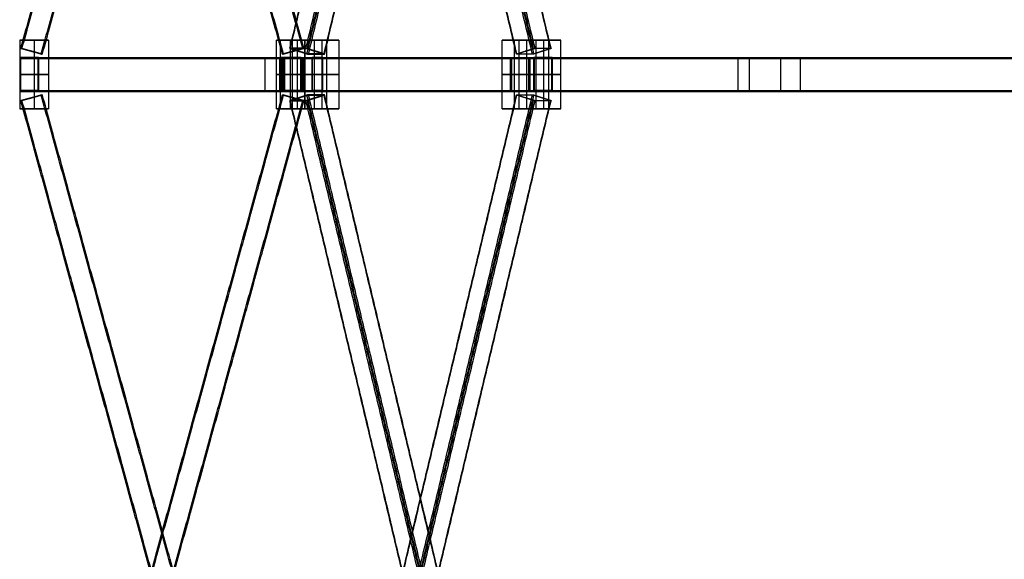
# Model space of a CAD drawing. Header units: metres. Extents: x -0.48 to 6.79, y -0.06 to 3.56.
# Tile 2 of 13: x -0.48 to 1.25, y 0.9 to 1.85. Entities that reach past the tile are written whole.
import ezdxf

# ---------------------------------------------------------------- set-up
doc = ezdxf.new("R2010")
doc.units = ezdxf.units.M
doc.layers.add('0 - Default', color=18, linetype='Continuous', true_color=0x000000)

msp = doc.modelspace()

# ---------------------------------------------------------------- linework, layer by layer
at = {"layer": '0 - Default'}
for p, q in [((-0.475, 1.8096, 0.0572), (-0.425, 1.8096, 0.0572)), ((-0.45, 1.8096, -0.0028), (-0.45, 1.8096, 0.1172)), ((0.025, 1.8096, 0.0572), (-0.025, 1.8096, 0.0572)), ((0, 1.8096, -0.0028), (0, 1.8096, 0.1172)), ((0.003, 1.8096, 1.808), (0.063, 1.8096, 1.9119)), ((0.0114, 1.8096, 1.8724), (0.0547, 1.8096, 1.8474)), ((0.3928, 1.8096, 1.583), (0.4528, 1.8096, 1.6869)), ((0.4444, 1.8096, 1.6224), (0.4011, 1.8096, 1.6474)), ((-0.4733, 1.7956, 0.0572), (-0.4714, 1.7951, 0.0572)), ((-0.4585, 1.7796, 0.0997), (-0.4585, 1.7776, 0.0997)), ((-0.4545, 1.7904, 0.0872), (-0.4545, 1.7904, 0.0852)), ((-0.4545, 1.7904, 0.0292), (-0.4545, 1.7904, 0.0272)), ((-0.4376, 1.7858, 0.0572), (-0.4357, 1.7852, 0.0572)), ((-0.0143, 1.7852, 0.0572), (-0.0124, 1.7858, 0.0572)), ((0, 1.7796, 0.0974), (0, 1.7776, 0.0974)), ((0.0045, 1.7904, 0.0872), (0.0045, 1.7904, 0.0852)), ((0.0045, 1.7904, 0.0292), (0.0045, 1.7904, 0.0272)), ((0.0045, 1.7776, 1.8274), (0.0045, 1.7796, 1.8274)), ((0.0129, 1.7956, 1.8716), (0.0145, 1.7951, 1.8706)), ((0.0141, 1.7904, 1.8362), (0.0151, 1.7904, 1.8379)), ((0.0214, 1.7951, 0.0572), (0.0233, 1.7956, 0.0572)), ((0.0431, 1.7904, 1.8864), (0.0441, 1.7904, 1.8882)), ((0.0437, 1.7858, 1.8537), (0.0454, 1.7852, 1.8528)), ((0.0469, 1.7776, 1.9009), (0.0469, 1.7796, 1.9009)), ((0.4026, 1.7776, 1.6001), (0.4026, 1.7796, 1.6001)), ((0.412, 1.7858, 1.6411), (0.4104, 1.7852, 1.6421)), ((0.4127, 1.7904, 1.6084), (0.4117, 1.7904, 1.6067)), ((0.4417, 1.7904, 1.6587), (0.4407, 1.7904, 1.6569)), ((0.4429, 1.7956, 1.6233), (0.4413, 1.7951, 1.6242)), ((0.4428, 1.7796, 1.6698), (0.4428, 1.7776, 1.6698)), ((-0.4754, 1.7496, 0.1094), (-0.4736, 1.7496, 0.1084)), ((-0.4433, 1.7496, 0.0909), (-0.4415, 1.7496, 0.0899)), ((-0.0195, 1.7496, 0.0975), (-0.0175, 1.7496, 0.0974)), ((-0.015, 1.7496, 1.8274), (-0.013, 1.7496, 1.8274)), ((0.0175, 1.7496, 0.0974), (0.0195, 1.7496, 0.0973)), ((0.022, 1.7496, 1.8273), (0.024, 1.7496, 1.8273)), ((0.0371, 1.7496, 1.9178), (0.0382, 1.7496, 1.9161)), ((0.0557, 1.7496, 1.8858), (0.0567, 1.7496, 1.8841)), ((0.3857, 1.7496, 1.6098), (0.3874, 1.7496, 1.6088)), ((0.4178, 1.7496, 1.5914), (0.4195, 1.7496, 1.5904)), ((0.426, 1.7496, 1.6796), (0.4277, 1.7496, 1.6786)), ((0.4579, 1.7496, 1.661), (0.4597, 1.7496, 1.66)), ((-0.4585, 1.7216, 0.0997), (-0.4585, 1.7196, 0.0997)), ((-0.4376, 1.7134, 0.0572), (-0.4357, 1.714, 0.0572)), ((-0.0143, 1.714, 0.0572), (-0.0124, 1.7134, 0.0572)), ((0, 1.7216, 0.0974), (0, 1.7196, 0.0974)), ((0.0045, 1.7196, 1.8274), (0.0045, 1.7216, 1.8274)), ((0.0437, 1.7134, 1.8537), (0.0454, 1.714, 1.8528)), ((0.0469, 1.7196, 1.9009), (0.0469, 1.7216, 1.9009)), ((0.4026, 1.7196, 1.6001), (0.4026, 1.7216, 1.6001)), ((0.4104, 1.714, 1.6421), (0.412, 1.7134, 1.6411)), ((0.4428, 1.7216, 1.6698), (0.4428, 1.7196, 1.6698)), ((-0.4733, 1.7036, 0.0572), (-0.4714, 1.7042, 0.0572)), ((-0.4545, 1.7088, 0.0272), (-0.4545, 1.7088, 0.0292)), ((-0.4545, 1.7088, 0.0852), (-0.4545, 1.7088, 0.0872)), ((0.0045, 1.7088, 0.0272), (0.0045, 1.7088, 0.0292)), ((0.0045, 1.7088, 0.0852), (0.0045, 1.7088, 0.0872)), ((0.0129, 1.7036, 1.8716), (0.0145, 1.7042, 1.8706)), ((0.0151, 1.7088, 1.8379), (0.0141, 1.7088, 1.8362)), ((0.0214, 1.7042, 0.0572), (0.0233, 1.7036, 0.0572)), ((0.0441, 1.7088, 1.8882), (0.0431, 1.7088, 1.8864)), ((0.4127, 1.7088, 1.6084), (0.4117, 1.7088, 1.6067)), ((0.4417, 1.7088, 1.6587), (0.4407, 1.7088, 1.6569)), ((0.4413, 1.7042, 1.6242), (0.4429, 1.7036, 1.6233)), ((-0.475, 1.6896, 0.0572), (-0.425, 1.6896, 0.0572)), ((-0.45, 1.6896, -0.0028), (-0.45, 1.6896, 0.1172)), ((0.025, 1.6896, 0.0572), (-0.025, 1.6896, 0.0572)), ((0, 1.6896, -0.0028), (0, 1.6896, 0.1172)), ((0.003, 1.6896, 1.808), (0.063, 1.6896, 1.9119)), ((0.0114, 1.6896, 1.8724), (0.0547, 1.6896, 1.8474)), ((0.3928, 1.6896, 1.583), (0.4528, 1.6896, 1.6869)), ((0.4444, 1.6896, 1.6224), (0.4011, 1.6896, 1.6474))]:
    msp.add_line(p, q, dxfattribs=at)
for points in [[(-0.4733, 1.7956, 0.0852), (-0.2438, 2.6296, 0.0852), (-0.0143, 3.4636, 0.0852)], [(-0.4733, 1.7956, 0.0292), (-0.2438, 2.6296, 0.0292), (-0.0143, 3.4636, 0.0292)], [(-0.4714, 1.7951, 0.0272), (-0.2419, 2.6291, 0.0272), (-0.0124, 3.4631, 0.0272)], [(-0.4714, 1.7951, 0.0872), (-0.2419, 2.6291, 0.0872), (-0.0124, 3.4631, 0.0872)], [(0.0214, 1.7951, 0.0272), (-0.2081, 2.6291, 0.0272), (-0.4376, 3.4631, 0.0272)], [(0.0214, 1.7951, 0.0872), (-0.2081, 2.6291, 0.0872), (-0.4376, 3.4631, 0.0872)], [(0.0233, 1.7956, 0.0292), (-0.2062, 2.6296, 0.0292), (-0.4357, 3.4636, 0.0292)], [(0.0233, 1.7956, 0.0852), (-0.2062, 2.6296, 0.0852), (-0.4357, 3.4636, 0.0852)], [(-0.0011, 1.7956, 1.8473), (0.1976, 2.6296, 1.7326), (0.3964, 3.4636, 1.6178)], [(-0.0005, 1.7951, 1.8446), (0.1983, 2.6291, 1.7299), (0.397, 3.4631, 1.6151)], [(0.0269, 1.7956, 1.8958), (0.2256, 2.6296, 1.7811), (0.4244, 3.4636, 1.6663)], [(0.4263, 1.7951, 1.5983), (0.2275, 2.6291, 1.713), (0.0287, 3.4631, 1.8278)], [(0.0295, 1.7951, 1.8966), (0.2283, 2.6291, 1.7818), (0.427, 3.4631, 1.6671)], [(0.4289, 1.7956, 1.599), (0.2302, 2.6296, 1.7138), (0.0314, 3.4636, 1.8285)], [(0.4563, 1.7951, 1.6502), (0.2575, 2.6291, 1.765), (0.0587, 3.4631, 1.8797)], [(0.4569, 1.7956, 1.6475), (0.2582, 2.6296, 1.7623), (0.0594, 3.4636, 1.877)], [(-0.0143, 1.7852, 0.0852), (-0.2438, 2.6192, 0.0852), (-0.4733, 3.4532, 0.0852)], [(-0.0143, 1.7852, 0.0292), (-0.2438, 2.6192, 0.0292), (-0.4733, 3.4532, 0.0292)], [(-0.0124, 1.7858, 0.0272), (-0.2419, 2.6198, 0.0272), (-0.4714, 3.4538, 0.0272)], [(-0.0124, 1.7858, 0.0872), (-0.2419, 2.6198, 0.0872), (-0.4714, 3.4538, 0.0872)], [(-0.4376, 1.7858, 0.0272), (-0.2081, 2.6198, 0.0272), (0.0214, 3.4538, 0.0272)], [(-0.4376, 1.7858, 0.0872), (-0.2081, 2.6198, 0.0872), (0.0214, 3.4538, 0.0872)], [(-0.4357, 1.7852, 0.0292), (-0.2062, 2.6192, 0.0292), (0.0233, 3.4532, 0.0292)], [(-0.4357, 1.7852, 0.0852), (-0.2062, 2.6192, 0.0852), (0.0233, 3.4532, 0.0852)], [(0.3964, 1.7852, 1.6178), (0.1976, 2.6192, 1.7326), (-0.0011, 3.4532, 1.8473)], [(0.397, 1.7858, 1.6151), (0.1983, 2.6198, 1.7299), (-0.0005, 3.4538, 1.8446)], [(0.4244, 1.7852, 1.6663), (0.2256, 2.6192, 1.7811), (0.0269, 3.4532, 1.8958)], [(0.0287, 1.7858, 1.8278), (0.2275, 2.6198, 1.713), (0.4263, 3.4538, 1.5983)], [(0.427, 1.7858, 1.6671), (0.2283, 2.6198, 1.7818), (0.0295, 3.4538, 1.8966)], [(0.0314, 1.7852, 1.8285), (0.2302, 2.6192, 1.7138), (0.4289, 3.4532, 1.599)], [(0.0587, 1.7858, 1.8797), (0.2575, 2.6198, 1.765), (0.4563, 3.4538, 1.6502)], [(0.0594, 1.7852, 1.877), (0.2582, 2.6192, 1.7623), (0.4569, 3.4532, 1.6475)], [(-0.475, 1.8096, -0.0028), (-0.45, 1.8096, -0.0028), (-0.425, 1.8096, -0.0028)], [(-0.475, 1.8096, -0.0028), (-0.475, 1.7496, -0.0028), (-0.475, 1.6896, -0.0028)], [(-0.425, 1.8096, 0.1172), (-0.45, 1.8096, 0.1172), (-0.475, 1.8096, 0.1172)], [(-0.475, 1.8096, 0.1172), (-0.475, 1.7496, 0.1172), (-0.475, 1.6896, 0.1172)], [(-0.475, 1.8096, 0.1172), (-0.475, 1.8096, 0.0572), (-0.475, 1.8096, -0.0028)], [(-0.475, 1.8096, 0.0572), (-0.475, 1.7496, 0.0572), (-0.475, 1.6896, 0.0572)], [(-0.45, 1.8096, -0.0028), (-0.45, 1.7496, -0.0028), (-0.45, 1.6896, -0.0028)], [(-0.45, 1.8096, 0.1172), (-0.45, 1.7496, 0.1172), (-0.45, 1.6896, 0.1172)], [(-0.425, 1.8096, -0.0028), (-0.425, 1.7496, -0.0028), (-0.425, 1.6896, -0.0028)], [(-0.425, 1.8096, -0.0028), (-0.425, 1.8096, 0.0572), (-0.425, 1.8096, 0.1172)], [(-0.425, 1.8096, 0.1172), (-0.425, 1.7496, 0.1172), (-0.425, 1.6896, 0.1172)], [(-0.425, 1.8096, 0.0572), (-0.425, 1.7496, 0.0572), (-0.425, 1.6896, 0.0572)], [(-0.025, 1.6896, -0.0028), (-0.025, 1.7496, -0.0028), (-0.025, 1.8096, -0.0028)], [(0.025, 1.8096, -0.0028), (0, 1.8096, -0.0028), (-0.025, 1.8096, -0.0028)], [(-0.025, 1.6896, 0.1172), (-0.025, 1.7496, 0.1172), (-0.025, 1.8096, 0.1172)], [(-0.025, 1.8096, -0.0028), (-0.025, 1.8096, 0.0572), (-0.025, 1.8096, 0.1172)], [(-0.025, 1.8096, 0.1172), (0, 1.8096, 0.1172), (0.025, 1.8096, 0.1172)], [(-0.025, 1.6896, 0.0572), (-0.025, 1.7496, 0.0572), (-0.025, 1.8096, 0.0572)], [(-0.0186, 1.8096, 1.8205), (0.003, 1.8096, 1.808), (0.0247, 1.8096, 1.7955)], [(-0.0186, 1.8096, 1.8205), (-0.0186, 1.7496, 1.8205), (-0.0186, 1.6896, 1.8205)], [(0.0414, 1.8096, 1.9244), (0.0114, 1.8096, 1.8724), (-0.0186, 1.8096, 1.8205)], [(0, 1.6896, -0.0028), (0, 1.7496, -0.0028), (0, 1.8096, -0.0028)], [(0, 1.6896, 0.1172), (0, 1.7496, 0.1172), (0, 1.8096, 0.1172)], [(0.003, 1.8096, 1.808), (0.003, 1.7496, 1.808), (0.003, 1.6896, 1.808)], [(0.0114, 1.8096, 1.8724), (0.0114, 1.7496, 1.8724), (0.0114, 1.6896, 1.8724)], [(0.0247, 1.8096, 1.7955), (0.0247, 1.7496, 1.7955), (0.0247, 1.6896, 1.7955)], [(0.0247, 1.8096, 1.7955), (0.0547, 1.8096, 1.8474), (0.0847, 1.8096, 1.8994)], [(0.025, 1.6896, -0.0028), (0.025, 1.7496, -0.0028), (0.025, 1.8096, -0.0028)], [(0.025, 1.6896, 0.1172), (0.025, 1.7496, 0.1172), (0.025, 1.8096, 0.1172)], [(0.025, 1.8096, 0.1172), (0.025, 1.8096, 0.0572), (0.025, 1.8096, -0.0028)], [(0.025, 1.6896, 0.0572), (0.025, 1.7496, 0.0572), (0.025, 1.8096, 0.0572)], [(0.0847, 1.8096, 1.8994), (0.063, 1.8096, 1.9119), (0.0414, 1.8096, 1.9244)], [(0.0414, 1.8096, 1.9244), (0.0414, 1.7496, 1.9244), (0.0414, 1.6896, 1.9244)], [(0.0547, 1.8096, 1.8474), (0.0547, 1.7496, 1.8474), (0.0547, 1.6896, 1.8474)], [(0.063, 1.8096, 1.9119), (0.063, 1.7496, 1.9119), (0.063, 1.6896, 1.9119)], [(0.0847, 1.8096, 1.8994), (0.0847, 1.7496, 1.8994), (0.0847, 1.6896, 1.8994)], [(0.3711, 1.6896, 1.5955), (0.3711, 1.7496, 1.5955), (0.3711, 1.8096, 1.5955)], [(0.4144, 1.8096, 1.5705), (0.3928, 1.8096, 1.583), (0.3711, 1.8096, 1.5955)], [(0.3711, 1.8096, 1.5955), (0.4011, 1.8096, 1.6474), (0.4311, 1.8096, 1.6994)], [(0.3928, 1.6896, 1.583), (0.3928, 1.7496, 1.583), (0.3928, 1.8096, 1.583)], [(0.4011, 1.6896, 1.6474), (0.4011, 1.7496, 1.6474), (0.4011, 1.8096, 1.6474)], [(0.4144, 1.6896, 1.5705), (0.4144, 1.7496, 1.5705), (0.4144, 1.8096, 1.5705)], [(0.4744, 1.8096, 1.6744), (0.4444, 1.8096, 1.6224), (0.4144, 1.8096, 1.5705)], [(0.4311, 1.6896, 1.6994), (0.4311, 1.7496, 1.6994), (0.4311, 1.8096, 1.6994)], [(0.4311, 1.8096, 1.6994), (0.4528, 1.8096, 1.6869), (0.4744, 1.8096, 1.6744)], [(0.4444, 1.6896, 1.6224), (0.4444, 1.7496, 1.6224), (0.4444, 1.8096, 1.6224)], [(0.4528, 1.6896, 1.6869), (0.4528, 1.7496, 1.6869), (0.4528, 1.8096, 1.6869)], [(0.4744, 1.6896, 1.6744), (0.4744, 1.7496, 1.6744), (0.4744, 1.8096, 1.6744)], [(-0.4736, 1.7796, 0.1084), (-0.0431, 1.7796, 0.8586), (0.3874, 1.7796, 1.6088)], [(-0.4714, 1.7951, 0.0852), (-0.4545, 1.7904, 0.0852), (-0.4376, 1.7858, 0.0852)], [(-0.4376, 1.7858, 0.0292), (-0.4545, 1.7904, 0.0292), (-0.4714, 1.7951, 0.0292)], [(-0.4714, 1.7951, 0.0292), (-0.4714, 1.7951, 0.0572), (-0.4714, 1.7951, 0.0852)], [(-0.4433, 1.7796, 0.0909), (-0.0127, 1.7796, 0.8412), (0.4178, 1.7796, 1.5914)], [(-0.4376, 1.7858, 0.0852), (-0.4376, 1.7858, 0.0572), (-0.4376, 1.7858, 0.0292)], [(-0.0175, 1.7796, 0.0974), (-0.0153, 1.7796, 0.9624), (-0.013, 1.7796, 1.8274)], [(-0.0124, 1.7858, 0.0852), (0.0045, 1.7904, 0.0852), (0.0214, 1.7951, 0.0852)], [(0.0214, 1.7951, 0.0292), (0.0045, 1.7904, 0.0292), (-0.0124, 1.7858, 0.0292)], [(-0.0124, 1.7858, 0.0292), (-0.0124, 1.7858, 0.0572), (-0.0124, 1.7858, 0.0852)], [(0.0297, 1.7858, 1.8295), (0.0151, 1.7904, 1.8379), (0.0005, 1.7951, 1.8464)], [(0.0005, 1.7951, 1.8464), (0.0145, 1.7951, 1.8706), (0.0285, 1.7951, 1.8949)], [(0.0175, 1.7796, 0.0974), (0.0197, 1.7796, 0.9624), (0.022, 1.7796, 1.8273)], [(0.0214, 1.7951, 0.0852), (0.0214, 1.7951, 0.0572), (0.0214, 1.7951, 0.0292)], [(0.0285, 1.7951, 1.8949), (0.0431, 1.7904, 1.8864), (0.0577, 1.7858, 1.878)], [(0.0577, 1.7858, 1.878), (0.0437, 1.7858, 1.8537), (0.0297, 1.7858, 1.8295)], [(0.0382, 1.7796, 1.9161), (0.7861, 1.7796, 2.3505), (1.5341, 1.7796, 2.785)], [(0.0557, 1.7796, 1.8858), (0.8037, 1.7796, 2.3203), (1.5517, 1.7796, 2.7547)], [(0.4273, 1.7951, 1.6), (0.4127, 1.7904, 1.6084), (0.398, 1.7858, 1.6169)], [(0.398, 1.7858, 1.6169), (0.412, 1.7858, 1.6411), (0.426, 1.7858, 1.6654)], [(0.426, 1.7858, 1.6654), (0.4407, 1.7904, 1.6569), (0.4553, 1.7951, 1.6485)], [(0.4553, 1.7951, 1.6485), (0.4413, 1.7951, 1.6242), (0.4273, 1.7951, 1.6)], [(0.4277, 1.7796, 1.6786), (0.8621, 1.7796, 2.4265), (1.2966, 1.7796, 3.1745)], [(0.4579, 1.7796, 1.661), (0.8924, 1.7796, 2.409), (1.3269, 1.7796, 3.1569)], [(-0.4754, 1.7776, 0.1094), (-0.0448, 1.7776, 0.8596), (0.3857, 1.7776, 1.6098)], [(-0.4736, 1.7216, 0.1084), (-0.4736, 1.7496, 0.1084), (-0.4736, 1.7776, 0.1084)], [(-0.4736, 1.7776, 0.1084), (-0.4585, 1.7776, 0.0997), (-0.4433, 1.7776, 0.0909)], [(-0.4433, 1.7776, 0.0909), (-0.4433, 1.7496, 0.0909), (-0.4433, 1.7216, 0.0909)], [(-0.4415, 1.7776, 0.0899), (-0.011, 1.7776, 0.8402), (0.4195, 1.7776, 1.5904)], [(-0.0195, 1.7776, 0.0975), (-0.0173, 1.7776, 0.9624), (-0.015, 1.7776, 1.8274)], [(-0.0175, 1.7216, 0.0974), (-0.0175, 1.7496, 0.0974), (-0.0175, 1.7776, 0.0974)], [(-0.0175, 1.7776, 0.0974), (0, 1.7776, 0.0974), (0.0175, 1.7776, 0.0974)], [(0.022, 1.7776, 1.8273), (0.0045, 1.7776, 1.8274), (-0.013, 1.7776, 1.8274)], [(-0.013, 1.7776, 1.8274), (-0.013, 1.7496, 1.8274), (-0.013, 1.7216, 1.8274)], [(0.0175, 1.7776, 0.0974), (0.0175, 1.7496, 0.0974), (0.0175, 1.7216, 0.0974)], [(0.0195, 1.7776, 0.0973), (0.0217, 1.7776, 0.9623), (0.024, 1.7776, 1.8273)], [(0.022, 1.7216, 1.8273), (0.022, 1.7496, 1.8273), (0.022, 1.7776, 1.8273)], [(0.0371, 1.7776, 1.9178), (0.7851, 1.7776, 2.3523), (1.5331, 1.7776, 2.7867)], [(0.0382, 1.7216, 1.9161), (0.0382, 1.7496, 1.9161), (0.0382, 1.7776, 1.9161)], [(0.0382, 1.7776, 1.9161), (0.0469, 1.7776, 1.9009), (0.0557, 1.7776, 1.8858)], [(0.0557, 1.7776, 1.8858), (0.0557, 1.7496, 1.8858), (0.0557, 1.7216, 1.8858)], [(0.0567, 1.7776, 1.8841), (0.8047, 1.7776, 2.3185), (1.5527, 1.7776, 2.753)], [(0.4178, 1.7776, 1.5914), (0.4026, 1.7776, 1.6001), (0.3874, 1.7776, 1.6088)], [(0.3874, 1.7776, 1.6088), (0.3874, 1.7496, 1.6088), (0.3874, 1.7216, 1.6088)], [(0.4178, 1.7216, 1.5914), (0.4178, 1.7496, 1.5914), (0.4178, 1.7776, 1.5914)], [(0.426, 1.7776, 1.6796), (0.8604, 1.7776, 2.4275), (1.2949, 1.7776, 3.1755)], [(0.4277, 1.7216, 1.6786), (0.4277, 1.7496, 1.6786), (0.4277, 1.7776, 1.6786)], [(0.4277, 1.7776, 1.6786), (0.4428, 1.7776, 1.6698), (0.4579, 1.7776, 1.661)], [(0.4579, 1.7776, 1.661), (0.4579, 1.7496, 1.661), (0.4579, 1.7216, 1.661)], [(0.4597, 1.7776, 1.66), (0.8941, 1.7776, 2.408), (1.3286, 1.7776, 3.1559)], [(-0.475, 1.7496, -0.0028), (-0.45, 1.7496, -0.0028), (-0.425, 1.7496, -0.0028)], [(-0.425, 1.7496, 0.1172), (-0.45, 1.7496, 0.1172), (-0.475, 1.7496, 0.1172)], [(-0.475, 1.7496, 0.1172), (-0.475, 1.7496, 0.0572), (-0.475, 1.7496, -0.0028)], [(-0.425, 1.7496, -0.0028), (-0.425, 1.7496, 0.0572), (-0.425, 1.7496, 0.1172)], [(0.025, 1.7496, -0.0028), (0, 1.7496, -0.0028), (-0.025, 1.7496, -0.0028)], [(-0.025, 1.7496, -0.0028), (-0.025, 1.7496, 0.0572), (-0.025, 1.7496, 0.1172)], [(-0.025, 1.7496, 0.1172), (0, 1.7496, 0.1172), (0.025, 1.7496, 0.1172)], [(-0.0186, 1.7496, 1.8205), (0.003, 1.7496, 1.808), (0.0247, 1.7496, 1.7955)], [(0.0414, 1.7496, 1.9244), (0.0114, 1.7496, 1.8724), (-0.0186, 1.7496, 1.8205)], [(0.0247, 1.7496, 1.7955), (0.0547, 1.7496, 1.8474), (0.0847, 1.7496, 1.8994)], [(0.025, 1.7496, 0.1172), (0.025, 1.7496, 0.0572), (0.025, 1.7496, -0.0028)], [(0.0847, 1.7496, 1.8994), (0.063, 1.7496, 1.9119), (0.0414, 1.7496, 1.9244)], [(0.4144, 1.7496, 1.5705), (0.3928, 1.7496, 1.583), (0.3711, 1.7496, 1.5955)], [(0.3711, 1.7496, 1.5955), (0.4011, 1.7496, 1.6474), (0.4311, 1.7496, 1.6994)], [(0.4744, 1.7496, 1.6744), (0.4444, 1.7496, 1.6224), (0.4144, 1.7496, 1.5705)], [(0.4311, 1.7496, 1.6994), (0.4528, 1.7496, 1.6869), (0.4744, 1.7496, 1.6744)], [(-0.4754, 1.7216, 0.1094), (-0.0448, 1.7216, 0.8596), (0.3857, 1.7216, 1.6098)], [(-0.4433, 1.7216, 0.0909), (-0.4585, 1.7216, 0.0997), (-0.4736, 1.7216, 0.1084)], [(-0.4736, 1.7196, 0.1084), (-0.0431, 1.7196, 0.8586), (0.3874, 1.7196, 1.6088)], [(-0.4733, 0.046, 0.0852), (-0.2438, 0.88, 0.0852), (-0.0143, 1.714, 0.0852)], [(-0.4733, 0.046, 0.0292), (-0.2438, 0.88, 0.0292), (-0.0143, 1.714, 0.0292)], [(-0.4376, 1.7134, 0.0852), (-0.4545, 1.7088, 0.0852), (-0.4714, 1.7042, 0.0852)], [(-0.4714, 1.7042, 0.0292), (-0.4545, 1.7088, 0.0292), (-0.4376, 1.7134, 0.0292)], [(-0.4714, 0.0455, 0.0272), (-0.2419, 0.8794, 0.0272), (-0.0124, 1.7134, 0.0272)], [(-0.4714, 0.0455, 0.0872), (-0.2419, 0.8794, 0.0872), (-0.0124, 1.7134, 0.0872)], [(-0.4433, 1.7196, 0.0909), (-0.0127, 1.7196, 0.8412), (0.4178, 1.7196, 1.5914)], [(-0.4415, 1.7216, 0.0899), (-0.011, 1.7216, 0.8402), (0.4195, 1.7216, 1.5904)], [(-0.4376, 1.7134, 0.0292), (-0.4376, 1.7134, 0.0572), (-0.4376, 1.7134, 0.0852)], [(0.0214, 0.0455, 0.0272), (-0.2081, 0.8794, 0.0272), (-0.4376, 1.7134, 0.0272)], [(0.0214, 0.0455, 0.0872), (-0.2081, 0.8794, 0.0872), (-0.4376, 1.7134, 0.0872)], [(0.0233, 0.046, 0.0292), (-0.2062, 0.88, 0.0292), (-0.4357, 1.714, 0.0292)], [(0.0233, 0.046, 0.0852), (-0.2062, 0.88, 0.0852), (-0.4357, 1.714, 0.0852)], [(-0.0195, 1.7216, 0.0975), (-0.0173, 1.7216, 0.9624), (-0.015, 1.7216, 1.8274)], [(0.0175, 1.7216, 0.0974), (0, 1.7216, 0.0974), (-0.0175, 1.7216, 0.0974)], [(-0.0175, 1.7196, 0.0974), (-0.0153, 1.7196, 0.9624), (-0.013, 1.7196, 1.8274)], [(-0.013, 1.7216, 1.8274), (0.0045, 1.7216, 1.8274), (0.022, 1.7216, 1.8273)], [(0.0214, 1.7042, 0.0852), (0.0045, 1.7088, 0.0852), (-0.0124, 1.7134, 0.0852)], [(-0.0124, 1.7134, 0.0292), (0.0045, 1.7088, 0.0292), (0.0214, 1.7042, 0.0292)], [(-0.0124, 1.7134, 0.0852), (-0.0124, 1.7134, 0.0572), (-0.0124, 1.7134, 0.0292)], [(-0.0011, 0.046, 1.8473), (0.1976, 0.88, 1.7326), (0.3964, 1.714, 1.6178)], [(-0.0005, 0.0455, 1.8446), (0.1983, 0.8794, 1.7299), (0.397, 1.7134, 1.6151)], [(0.0005, 1.7042, 1.8464), (0.0151, 1.7088, 1.8379), (0.0297, 1.7134, 1.8295)], [(0.0175, 1.7196, 0.0974), (0.0197, 1.7196, 0.9624), (0.022, 1.7196, 1.8273)], [(0.0195, 1.7216, 0.0973), (0.0217, 1.7216, 0.9623), (0.024, 1.7216, 1.8273)], [(0.0269, 0.046, 1.8958), (0.2256, 0.88, 1.7811), (0.4244, 1.714, 1.6663)], [(0.0577, 1.7134, 1.878), (0.0431, 1.7088, 1.8864), (0.0285, 1.7042, 1.8949)], [(0.4263, 0.0455, 1.5983), (0.2275, 0.8794, 1.713), (0.0287, 1.7134, 1.8278)], [(0.0295, 0.0455, 1.8966), (0.2283, 0.8794, 1.7818), (0.427, 1.7134, 1.6671)], [(0.0297, 1.7134, 1.8295), (0.0437, 1.7134, 1.8537), (0.0577, 1.7134, 1.878)], [(0.4289, 0.046, 1.599), (0.2302, 0.88, 1.7138), (0.0314, 1.714, 1.8285)], [(0.0371, 1.7216, 1.9178), (0.7851, 1.7216, 2.3523), (1.5331, 1.7216, 2.7867)], [(0.0557, 1.7216, 1.8858), (0.0469, 1.7216, 1.9009), (0.0382, 1.7216, 1.9161)], [(0.0382, 1.7196, 1.9161), (0.7861, 1.7196, 2.3505), (1.5341, 1.7196, 2.785)], [(0.0557, 1.7196, 1.8858), (0.8037, 1.7196, 2.3203), (1.5517, 1.7196, 2.7547)], [(0.0567, 1.7216, 1.8841), (0.8047, 1.7216, 2.3185), (1.5527, 1.7216, 2.753)], [(0.4563, 0.0455, 1.6502), (0.2575, 0.8794, 1.765), (0.0587, 1.7134, 1.8797)], [(0.4569, 0.046, 1.6475), (0.2582, 0.88, 1.7623), (0.0594, 1.714, 1.877)], [(0.3874, 1.7216, 1.6088), (0.4026, 1.7216, 1.6001), (0.4178, 1.7216, 1.5914)], [(0.426, 1.7134, 1.6654), (0.412, 1.7134, 1.6411), (0.398, 1.7134, 1.6169)], [(0.398, 1.7134, 1.6169), (0.4127, 1.7088, 1.6084), (0.4273, 1.7042, 1.6)], [(0.426, 1.7216, 1.6796), (0.8604, 1.7216, 2.4275), (1.2949, 1.7216, 3.1755)], [(0.4553, 1.7042, 1.6485), (0.4407, 1.7088, 1.6569), (0.426, 1.7134, 1.6654)], [(0.4579, 1.7216, 1.661), (0.4428, 1.7216, 1.6698), (0.4277, 1.7216, 1.6786)], [(0.4277, 1.7196, 1.6786), (0.8621, 1.7196, 2.4265), (1.2966, 1.7196, 3.1745)], [(0.4579, 1.7196, 1.661), (0.8924, 1.7196, 2.409), (1.3269, 1.7196, 3.1569)], [(0.4597, 1.7216, 1.66), (0.8941, 1.7216, 2.408), (1.3286, 1.7216, 3.1559)], [(-0.0143, 0.0356, 0.0852), (-0.2438, 0.8696, 0.0852), (-0.4733, 1.7036, 0.0852)], [(-0.0143, 0.0356, 0.0292), (-0.2438, 0.8696, 0.0292), (-0.4733, 1.7036, 0.0292)], [(-0.4714, 1.7042, 0.0852), (-0.4714, 1.7042, 0.0572), (-0.4714, 1.7042, 0.0292)], [(-0.0124, 0.0362, 0.0272), (-0.2419, 0.8702, 0.0272), (-0.4714, 1.7042, 0.0272)], [(-0.0124, 0.0362, 0.0872), (-0.2419, 0.8702, 0.0872), (-0.4714, 1.7042, 0.0872)], [(-0.4376, 0.0362, 0.0272), (-0.2081, 0.8702, 0.0272), (0.0214, 1.7042, 0.0272)], [(-0.4376, 0.0362, 0.0872), (-0.2081, 0.8702, 0.0872), (0.0214, 1.7042, 0.0872)], [(-0.4357, 0.0356, 0.0292), (-0.2062, 0.8696, 0.0292), (0.0233, 1.7036, 0.0292)], [(-0.4357, 0.0356, 0.0852), (-0.2062, 0.8696, 0.0852), (0.0233, 1.7036, 0.0852)], [(0.3964, 0.0356, 1.6178), (0.1976, 0.8696, 1.7326), (-0.0011, 1.7036, 1.8473)], [(0.397, 0.0362, 1.6151), (0.1983, 0.8702, 1.7299), (-0.0005, 1.7042, 1.8446)], [(0.0285, 1.7042, 1.8949), (0.0145, 1.7042, 1.8706), (0.0005, 1.7042, 1.8464)], [(0.0214, 1.7042, 0.0292), (0.0214, 1.7042, 0.0572), (0.0214, 1.7042, 0.0852)], [(0.4244, 0.0356, 1.6663), (0.2256, 0.8696, 1.7811), (0.0269, 1.7036, 1.8958)], [(0.0287, 0.0362, 1.8278), (0.2275, 0.8702, 1.713), (0.4263, 1.7042, 1.5983)], [(0.427, 0.0362, 1.6671), (0.2283, 0.8702, 1.7818), (0.0295, 1.7042, 1.8966)], [(0.0314, 0.0356, 1.8285), (0.2302, 0.8696, 1.7138), (0.4289, 1.7036, 1.599)], [(0.0587, 0.0362, 1.8797), (0.2575, 0.8702, 1.765), (0.4563, 1.7042, 1.6502)], [(0.0594, 0.0356, 1.877), (0.2582, 0.8696, 1.7623), (0.4569, 1.7036, 1.6475)], [(0.4273, 1.7042, 1.6), (0.4413, 1.7042, 1.6242), (0.4553, 1.7042, 1.6485)], [(-0.475, 1.6896, -0.0028), (-0.45, 1.6896, -0.0028), (-0.425, 1.6896, -0.0028)], [(-0.425, 1.6896, 0.1172), (-0.45, 1.6896, 0.1172), (-0.475, 1.6896, 0.1172)], [(-0.475, 1.6896, 0.1172), (-0.475, 1.6896, 0.0572), (-0.475, 1.6896, -0.0028)], [(-0.425, 1.6896, -0.0028), (-0.425, 1.6896, 0.0572), (-0.425, 1.6896, 0.1172)], [(0.025, 1.6896, -0.0028), (0, 1.6896, -0.0028), (-0.025, 1.6896, -0.0028)], [(-0.025, 1.6896, -0.0028), (-0.025, 1.6896, 0.0572), (-0.025, 1.6896, 0.1172)], [(-0.025, 1.6896, 0.1172), (0, 1.6896, 0.1172), (0.025, 1.6896, 0.1172)], [(-0.0186, 1.6896, 1.8205), (0.003, 1.6896, 1.808), (0.0247, 1.6896, 1.7955)], [(0.0414, 1.6896, 1.9244), (0.0114, 1.6896, 1.8724), (-0.0186, 1.6896, 1.8205)], [(0.0247, 1.6896, 1.7955), (0.0547, 1.6896, 1.8474), (0.0847, 1.6896, 1.8994)], [(0.025, 1.6896, 0.1172), (0.025, 1.6896, 0.0572), (0.025, 1.6896, -0.0028)], [(0.0847, 1.6896, 1.8994), (0.063, 1.6896, 1.9119), (0.0414, 1.6896, 1.9244)], [(0.4144, 1.6896, 1.5705), (0.3928, 1.6896, 1.583), (0.3711, 1.6896, 1.5955)], [(0.3711, 1.6896, 1.5955), (0.4011, 1.6896, 1.6474), (0.4311, 1.6896, 1.6994)], [(0.4744, 1.6896, 1.6744), (0.4444, 1.6896, 1.6224), (0.4144, 1.6896, 1.5705)], [(0.4311, 1.6896, 1.6994), (0.4528, 1.6896, 1.6869), (0.4744, 1.6896, 1.6744)]]:
    msp.add_open_spline(points, degree=2, dxfattribs=at)
at = {"layer": '0 - Default', "extrusion": (-0.497731, -2.31667e-16, -0.867332)}
msp.add_rational_spline([(-0.4415, 1.7216, 0.0899), (-0.4415, 1.7196, 0.0899), (-0.4433, 1.7196, 0.0909), (-0.4585, 1.7196, 0.0997), (-0.4736, 1.7196, 0.1084), (-0.4754, 1.7196, 0.1094), (-0.4754, 1.7216, 0.1094), (-0.4754, 1.7496, 0.1094), (-0.4754, 1.7776, 0.1094), (-0.4754, 1.7796, 0.1094), (-0.4736, 1.7796, 0.1084), (-0.4585, 1.7796, 0.0997), (-0.4433, 1.7796, 0.0909), (-0.4415, 1.7796, 0.0899), (-0.4415, 1.7776, 0.0899), (-0.4415, 1.7496, 0.0899), (-0.4415, 1.7216, 0.0899)], [1, 0.707106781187, 1, 1, 1, 0.707106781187, 1, 1, 1, 0.707106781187, 1, 1, 1, 0.707106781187, 1, 1, 1], degree=2, knots=[-0.1945664, -0.1945664, -0.1945664, -0.1914248, -0.1914248, -0.1564248, -0.1564248, -0.1532832, -0.1532832, -0.0972832, -0.0972832, -0.0941416, -0.0941416, -0.0591416, -0.0591416, -0.056, -0.056, 0, 0, 0], dxfattribs=at)
at = {"layer": '0 - Default', "extrusion": (0.26533, 0.964158, 5.07614e-08)}
for points, weights, knots in [([(-0.4733, 1.7956, 0.0852), (-0.4733, 1.7956, 0.0872), (-0.4714, 1.7951, 0.0872), (-0.4545, 1.7904, 0.0872), (-0.4376, 1.7858, 0.0872), (-0.4357, 1.7852, 0.0872), (-0.4357, 1.7852, 0.0852), (-0.4357, 1.7852, 0.0572), (-0.4357, 1.7852, 0.0292), (-0.4357, 1.7852, 0.0272), (-0.4376, 1.7858, 0.0272), (-0.4545, 1.7904, 0.0272), (-0.4714, 1.7951, 0.0272), (-0.4733, 1.7956, 0.0272), (-0.4733, 1.7956, 0.0292), (-0.4733, 1.7956, 0.0572), (-0.4733, 1.7956, 0.0852)], [1, 0.707106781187, 1, 1, 1, 0.707106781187, 1, 1, 1, 0.707106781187, 1, 1, 1, 0.707106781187, 1, 1, 1], [-0.1945664, -0.1945664, -0.1945664, -0.1914248, -0.1914248, -0.1564248, -0.1564248, -0.1532832, -0.1532832, -0.0972832, -0.0972832, -0.0941416, -0.0941416, -0.0591416, -0.0591416, -0.056, -0.056, 0, 0, 0]), ([(-0.0143, 1.714, 0.0852), (-0.0143, 1.714, 0.0572), (-0.0143, 1.714, 0.0292), (-0.0143, 1.714, 0.0272), (-0.0124, 1.7134, 0.0272), (0.0045, 1.7088, 0.0272), (0.0214, 1.7042, 0.0272), (0.0233, 1.7036, 0.0272), (0.0233, 1.7036, 0.0292), (0.0233, 1.7036, 0.0572), (0.0233, 1.7036, 0.0852), (0.0233, 1.7036, 0.0872), (0.0214, 1.7042, 0.0872), (0.0045, 1.7088, 0.0872), (-0.0124, 1.7134, 0.0872), (-0.0143, 1.714, 0.0872), (-0.0143, 1.714, 0.0852)], [1, 1, 1, 0.707106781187, 1, 1, 1, 0.707106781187, 1, 1, 1, 0.707106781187, 1, 1, 1, 0.707106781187, 1], [0, 0, 0, 0.056, 0.056, 0.0591416, 0.0591416, 0.0941416, 0.0941416, 0.0972832, 0.0972832, 0.1532832, 0.1532832, 0.1564248, 0.1564248, 0.1914248, 0.1914248, 0.1945664, 0.1945664, 0.1945664])]:
    msp.add_rational_spline(points, weights, degree=2, knots=knots, dxfattribs=at)
at = {"layer": '0 - Default', "extrusion": (-0.497731, 1.62167e-15, -0.867332)}
msp.add_rational_spline([(-0.011, 1.7216, 0.8402), (-0.011, 1.7496, 0.8402), (-0.011, 1.7776, 0.8402), (-0.011, 1.7796, 0.8402), (-0.0127, 1.7796, 0.8412), (-0.0279, 1.7796, 0.8499), (-0.0431, 1.7796, 0.8586), (-0.0448, 1.7796, 0.8596), (-0.0448, 1.7776, 0.8596), (-0.0448, 1.7496, 0.8596), (-0.0448, 1.7216, 0.8596), (-0.0448, 1.7196, 0.8596), (-0.0431, 1.7196, 0.8586), (-0.0279, 1.7196, 0.8499), (-0.0127, 1.7196, 0.8412), (-0.011, 1.7196, 0.8402), (-0.011, 1.7216, 0.8402)], [1, 1, 1, 0.707106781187, 1, 1, 1, 0.707106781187, 1, 1, 1, 0.707106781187, 1, 1, 1, 0.707106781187, 1], degree=2, knots=[0, 0, 0, 0.056, 0.056, 0.0591416, 0.0591416, 0.0941416, 0.0941416, 0.0972832, 0.0972832, 0.1532832, 0.1532832, 0.1564248, 0.1564248, 0.1914248, 0.1914248, 0.1945664, 0.1945664, 0.1945664], dxfattribs=at)
at = {"layer": '0 - Default', "extrusion": (-0.002618, -2.30943e-16, -0.999997)}
msp.add_rational_spline([(0.0195, 1.7216, 0.0973), (0.0195, 1.7196, 0.0973), (0.0175, 1.7196, 0.0974), (0, 1.7196, 0.0974), (-0.0175, 1.7196, 0.0974), (-0.0195, 1.7196, 0.0975), (-0.0195, 1.7216, 0.0975), (-0.0195, 1.7496, 0.0975), (-0.0195, 1.7776, 0.0975), (-0.0195, 1.7796, 0.0975), (-0.0175, 1.7796, 0.0974), (0, 1.7796, 0.0974), (0.0175, 1.7796, 0.0974), (0.0195, 1.7796, 0.0973), (0.0195, 1.7776, 0.0973), (0.0195, 1.7496, 0.0973), (0.0195, 1.7216, 0.0973)], [1, 0.707106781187, 1, 1, 1, 0.707106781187, 1, 1, 1, 0.707106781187, 1, 1, 1, 0.707106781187, 1, 1, 1], degree=2, knots=[-0.1945664, -0.1945664, -0.1945664, -0.1914248, -0.1914248, -0.1564248, -0.1564248, -0.1532832, -0.1532832, -0.0972832, -0.0972832, -0.0941416, -0.0941416, -0.0591416, -0.0591416, -0.056, -0.056, 0, 0, 0], dxfattribs=at)
at = {"layer": '0 - Default', "extrusion": (-0.002618, 0, -0.999997)}
for points in [[(0.0217, 1.7216, 0.9623), (0.0217, 1.7496, 0.9623), (0.0217, 1.7776, 0.9623), (0.0217, 1.7796, 0.9623), (0.0197, 1.7796, 0.9624), (0.0022, 1.7796, 0.9624), (-0.0153, 1.7796, 0.9624), (-0.0173, 1.7796, 0.9624), (-0.0173, 1.7776, 0.9624), (-0.0173, 1.7496, 0.9624), (-0.0173, 1.7216, 0.9624), (-0.0173, 1.7196, 0.9624), (-0.0153, 1.7196, 0.9624), (0.0022, 1.7196, 0.9624), (0.0197, 1.7196, 0.9624), (0.0217, 1.7196, 0.9623), (0.0217, 1.7216, 0.9623)], [(0.024, 1.7216, 1.8273), (0.024, 1.7496, 1.8273), (0.024, 1.7776, 1.8273), (0.024, 1.7796, 1.8273), (0.022, 1.7796, 1.8273), (0.0045, 1.7796, 1.8274), (-0.013, 1.7796, 1.8274), (-0.015, 1.7796, 1.8274), (-0.015, 1.7776, 1.8274), (-0.015, 1.7496, 1.8274), (-0.015, 1.7216, 1.8274), (-0.015, 1.7196, 1.8274), (-0.013, 1.7196, 1.8274), (0.0045, 1.7196, 1.8274), (0.022, 1.7196, 1.8273), (0.024, 1.7196, 1.8273), (0.024, 1.7216, 1.8273)]]:
    msp.add_rational_spline(points, [1, 1, 1, 0.707106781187, 1, 1, 1, 0.707106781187, 1, 1, 1, 0.707106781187, 1, 1, 1, 0.707106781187, 1], degree=2, knots=[0, 0, 0, 0.056, 0.056, 0.0591416, 0.0591416, 0.0941416, 0.0941416, 0.0972832, 0.0972832, 0.1532832, 0.1532832, 0.1564248, 0.1564248, 0.1914248, 0.1914248, 0.1945664, 0.1945664, 0.1945664], dxfattribs=at)
at = {"layer": '0 - Default', "extrusion": (-0.26533, 0.964158, -5.07614e-08)}
for points, weights, knots in [([(-0.0143, 1.7852, 0.0852), (-0.0143, 1.7852, 0.0872), (-0.0124, 1.7858, 0.0872), (0.0045, 1.7904, 0.0872), (0.0214, 1.7951, 0.0872), (0.0233, 1.7956, 0.0872), (0.0233, 1.7956, 0.0852), (0.0233, 1.7956, 0.0572), (0.0233, 1.7956, 0.0292), (0.0233, 1.7956, 0.0272), (0.0214, 1.7951, 0.0272), (0.0045, 1.7904, 0.0272), (-0.0124, 1.7858, 0.0272), (-0.0143, 1.7852, 0.0272), (-0.0143, 1.7852, 0.0292), (-0.0143, 1.7852, 0.0572), (-0.0143, 1.7852, 0.0852)], [1, 0.707106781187, 1, 1, 1, 0.707106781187, 1, 1, 1, 0.707106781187, 1, 1, 1, 0.707106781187, 1, 1, 1], [-0.1945664, -0.1945664, -0.1945664, -0.1914248, -0.1914248, -0.1564248, -0.1564248, -0.1532832, -0.1532832, -0.0972832, -0.0972832, -0.0941416, -0.0941416, -0.0591416, -0.0591416, -0.056, -0.056, 0, 0, 0]), ([(-0.4733, 1.7036, 0.0852), (-0.4733, 1.7036, 0.0572), (-0.4733, 1.7036, 0.0292), (-0.4733, 1.7036, 0.0272), (-0.4714, 1.7042, 0.0272), (-0.4545, 1.7088, 0.0272), (-0.4376, 1.7134, 0.0272), (-0.4357, 1.714, 0.0272), (-0.4357, 1.714, 0.0292), (-0.4357, 1.714, 0.0572), (-0.4357, 1.714, 0.0852), (-0.4357, 1.714, 0.0872), (-0.4376, 1.7134, 0.0872), (-0.4545, 1.7088, 0.0872), (-0.4714, 1.7042, 0.0872), (-0.4733, 1.7036, 0.0872), (-0.4733, 1.7036, 0.0852)], [1, 1, 1, 0.707106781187, 1, 1, 1, 0.707106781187, 1, 1, 1, 0.707106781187, 1, 1, 1, 0.707106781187, 1], [0, 0, 0, 0.056, 0.056, 0.0591416, 0.0591416, 0.0941416, 0.0941416, 0.0972832, 0.0972832, 0.1532832, 0.1532832, 0.1564248, 0.1564248, 0.1914248, 0.1914248, 0.1945664, 0.1945664, 0.1945664])]:
    msp.add_rational_spline(points, weights, degree=2, knots=knots, dxfattribs=at)
at = {"layer": '0 - Default', "extrusion": (0.229783, 0.964158, -0.132665)}
msp.add_rational_spline([(0.0269, 1.7956, 1.8958), (0.0279, 1.7956, 1.8976), (0.0295, 1.7951, 1.8966), (0.0441, 1.7904, 1.8882), (0.0587, 1.7858, 1.8797), (0.0604, 1.7852, 1.8788), (0.0594, 1.7852, 1.877), (0.0454, 1.7852, 1.8528), (0.0314, 1.7852, 1.8285), (0.0304, 1.7852, 1.8268), (0.0287, 1.7858, 1.8278), (0.0141, 1.7904, 1.8362), (-0.0005, 1.7951, 1.8446), (-0.0021, 1.7956, 1.8456), (-0.0011, 1.7956, 1.8473), (0.0129, 1.7956, 1.8716), (0.0269, 1.7956, 1.8958)], [1, 0.707106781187, 1, 1, 1, 0.707106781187, 1, 1, 1, 0.707106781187, 1, 1, 1, 0.707106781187, 1, 1, 1], degree=2, knots=[-0.1945664, -0.1945664, -0.1945664, -0.1914248, -0.1914248, -0.1564248, -0.1564248, -0.1532832, -0.1532832, -0.0972832, -0.0972832, -0.0941416, -0.0941416, -0.0591416, -0.0591416, -0.056, -0.056, 0, 0, 0], dxfattribs=at)
at = {"layer": '0 - Default', "extrusion": (-0.864713, 0, -0.502266)}
msp.add_rational_spline([(0.0567, 1.7216, 1.8841), (0.0567, 1.7196, 1.8841), (0.0557, 1.7196, 1.8858), (0.0469, 1.7196, 1.9009), (0.0382, 1.7196, 1.9161), (0.0371, 1.7196, 1.9178), (0.0371, 1.7216, 1.9178), (0.0371, 1.7496, 1.9178), (0.0371, 1.7776, 1.9178), (0.0371, 1.7796, 1.9178), (0.0382, 1.7796, 1.9161), (0.0469, 1.7796, 1.9009), (0.0557, 1.7796, 1.8858), (0.0567, 1.7796, 1.8841), (0.0567, 1.7776, 1.8841), (0.0567, 1.7496, 1.8841), (0.0567, 1.7216, 1.8841)], [1, 0.707106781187, 1, 1, 1, 0.707106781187, 1, 1, 1, 0.707106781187, 1, 1, 1, 0.707106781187, 1, 1, 1], degree=2, knots=[-0.1945664, -0.1945664, -0.1945664, -0.1914248, -0.1914248, -0.1564248, -0.1564248, -0.1532832, -0.1532832, -0.0972832, -0.0972832, -0.0941416, -0.0941416, -0.0591416, -0.0591416, -0.056, -0.056, 0, 0, 0], dxfattribs=at)
at = {"layer": '0 - Default', "extrusion": (-0.497731, 0, -0.867332)}
msp.add_rational_spline([(0.4195, 1.7216, 1.5904), (0.4195, 1.7496, 1.5904), (0.4195, 1.7776, 1.5904), (0.4195, 1.7796, 1.5904), (0.4178, 1.7796, 1.5914), (0.4026, 1.7796, 1.6001), (0.3874, 1.7796, 1.6088), (0.3857, 1.7796, 1.6098), (0.3857, 1.7776, 1.6098), (0.3857, 1.7496, 1.6098), (0.3857, 1.7216, 1.6098), (0.3857, 1.7196, 1.6098), (0.3874, 1.7196, 1.6088), (0.4026, 1.7196, 1.6001), (0.4178, 1.7196, 1.5914), (0.4195, 1.7196, 1.5904), (0.4195, 1.7216, 1.5904)], [1, 1, 1, 0.707106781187, 1, 1, 1, 0.707106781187, 1, 1, 1, 0.707106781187, 1, 1, 1, 0.707106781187, 1], degree=2, knots=[0, 0, 0, 0.056, 0.056, 0.0591416, 0.0591416, 0.0941416, 0.0941416, 0.0972832, 0.0972832, 0.1532832, 0.1532832, 0.1564248, 0.1564248, 0.1914248, 0.1914248, 0.1945664, 0.1945664, 0.1945664], dxfattribs=at)
at = {"layer": '0 - Default', "extrusion": (-0.229783, 0.964158, 0.132665)}
msp.add_rational_spline([(0.4244, 1.7852, 1.6663), (0.4254, 1.7852, 1.6681), (0.427, 1.7858, 1.6671), (0.4417, 1.7904, 1.6587), (0.4563, 1.7951, 1.6502), (0.4579, 1.7956, 1.6493), (0.4569, 1.7956, 1.6475), (0.4429, 1.7956, 1.6233), (0.4289, 1.7956, 1.599), (0.4279, 1.7956, 1.5973), (0.4263, 1.7951, 1.5983), (0.4117, 1.7904, 1.6067), (0.397, 1.7858, 1.6151), (0.3954, 1.7852, 1.6161), (0.3964, 1.7852, 1.6178), (0.4104, 1.7852, 1.6421), (0.4244, 1.7852, 1.6663)], [1, 0.707106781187, 1, 1, 1, 0.707106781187, 1, 1, 1, 0.707106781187, 1, 1, 1, 0.707106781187, 1, 1, 1], degree=2, knots=[-0.1945664, -0.1945664, -0.1945664, -0.1914248, -0.1914248, -0.1564248, -0.1564248, -0.1532832, -0.1532832, -0.0972832, -0.0972832, -0.0941416, -0.0941416, -0.0591416, -0.0591416, -0.056, -0.056, 0, 0, 0], dxfattribs=at)
at = {"layer": '0 - Default', "extrusion": (-0.502266, 2.73367e-15, -0.864713)}
msp.add_rational_spline([(0.4597, 1.7216, 1.66), (0.4597, 1.7196, 1.66), (0.4579, 1.7196, 1.661), (0.4428, 1.7196, 1.6698), (0.4277, 1.7196, 1.6786), (0.426, 1.7196, 1.6796), (0.426, 1.7216, 1.6796), (0.426, 1.7496, 1.6796), (0.426, 1.7776, 1.6796), (0.426, 1.7796, 1.6796), (0.4277, 1.7796, 1.6786), (0.4428, 1.7796, 1.6698), (0.4579, 1.7796, 1.661), (0.4597, 1.7796, 1.66), (0.4597, 1.7776, 1.66), (0.4597, 1.7496, 1.66), (0.4597, 1.7216, 1.66)], [1, 0.707106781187, 1, 1, 1, 0.707106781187, 1, 1, 1, 0.707106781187, 1, 1, 1, 0.707106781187, 1, 1, 1], degree=2, knots=[-0.1945664, -0.1945664, -0.1945664, -0.1914248, -0.1914248, -0.1564248, -0.1564248, -0.1532832, -0.1532832, -0.0972832, -0.0972832, -0.0941416, -0.0941416, -0.0591416, -0.0591416, -0.056, -0.056, 0, 0, 0], dxfattribs=at)
at = {"layer": '0 - Default', "extrusion": (-0.864713, 1.57534e-15, -0.502266)}
msp.add_rational_spline([(0.8047, 1.7216, 2.3185), (0.8047, 1.7496, 2.3185), (0.8047, 1.7776, 2.3185), (0.8047, 1.7796, 2.3185), (0.8037, 1.7796, 2.3203), (0.7949, 1.7796, 2.3354), (0.7861, 1.7796, 2.3505), (0.7851, 1.7796, 2.3523), (0.7851, 1.7776, 2.3523), (0.7851, 1.7496, 2.3523), (0.7851, 1.7216, 2.3523), (0.7851, 1.7196, 2.3523), (0.7861, 1.7196, 2.3505), (0.7949, 1.7196, 2.3354), (0.8037, 1.7196, 2.3203), (0.8047, 1.7196, 2.3185), (0.8047, 1.7216, 2.3185)], [1, 1, 1, 0.707106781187, 1, 1, 1, 0.707106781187, 1, 1, 1, 0.707106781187, 1, 1, 1, 0.707106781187, 1], degree=2, knots=[0, 0, 0, 0.056, 0.056, 0.0591416, 0.0591416, 0.0941416, 0.0941416, 0.0972832, 0.0972832, 0.1532832, 0.1532832, 0.1564248, 0.1564248, 0.1914248, 0.1914248, 0.1945664, 0.1945664, 0.1945664], dxfattribs=at)
at = {"layer": '0 - Default', "extrusion": (-0.502266, 7.36701e-15, -0.864713)}
msp.add_rational_spline([(0.8941, 1.7216, 2.408), (0.8941, 1.7496, 2.408), (0.8941, 1.7776, 2.408), (0.8941, 1.7796, 2.408), (0.8924, 1.7796, 2.409), (0.8773, 1.7796, 2.4177), (0.8621, 1.7796, 2.4265), (0.8604, 1.7796, 2.4275), (0.8604, 1.7776, 2.4275), (0.8604, 1.7496, 2.4275), (0.8604, 1.7216, 2.4275), (0.8604, 1.7196, 2.4275), (0.8621, 1.7196, 2.4265), (0.8773, 1.7196, 2.4177), (0.8924, 1.7196, 2.409), (0.8941, 1.7196, 2.408), (0.8941, 1.7216, 2.408)], [1, 1, 1, 0.707106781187, 1, 1, 1, 0.707106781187, 1, 1, 1, 0.707106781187, 1, 1, 1, 0.707106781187, 1], degree=2, knots=[0, 0, 0, 0.056, 0.056, 0.0591416, 0.0591416, 0.0941416, 0.0941416, 0.0972832, 0.0972832, 0.1532832, 0.1532832, 0.1564248, 0.1564248, 0.1914248, 0.1914248, 0.1945664, 0.1945664, 0.1945664], dxfattribs=at)
at = {"layer": '0 - Default', "extrusion": (0.229783, -0.964158, -0.132665)}
msp.add_rational_spline([(0.0269, 1.7036, 1.8958), (0.0129, 1.7036, 1.8716), (-0.0011, 1.7036, 1.8473), (-0.0021, 1.7036, 1.8456), (-0.0005, 1.7042, 1.8446), (0.0141, 1.7088, 1.8362), (0.0287, 1.7134, 1.8278), (0.0304, 1.714, 1.8268), (0.0314, 1.714, 1.8285), (0.0454, 1.714, 1.8528), (0.0594, 1.714, 1.877), (0.0604, 1.714, 1.8788), (0.0587, 1.7134, 1.8797), (0.0441, 1.7088, 1.8882), (0.0295, 1.7042, 1.8966), (0.0279, 1.7036, 1.8976), (0.0269, 1.7036, 1.8958)], [1, 1, 1, 0.707106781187, 1, 1, 1, 0.707106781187, 1, 1, 1, 0.707106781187, 1, 1, 1, 0.707106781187, 1], degree=2, knots=[0, 0, 0, 0.056, 0.056, 0.0591416, 0.0591416, 0.0941416, 0.0941416, 0.0972832, 0.0972832, 0.1532832, 0.1532832, 0.1564248, 0.1564248, 0.1914248, 0.1914248, 0.1945664, 0.1945664, 0.1945664], dxfattribs=at)
at = {"layer": '0 - Default', "extrusion": (-0.229783, -0.964158, 0.132665)}
msp.add_rational_spline([(0.4244, 1.714, 1.6663), (0.4104, 1.714, 1.6421), (0.3964, 1.714, 1.6178), (0.3954, 1.714, 1.6161), (0.397, 1.7134, 1.6151), (0.4117, 1.7088, 1.6067), (0.4263, 1.7042, 1.5983), (0.4279, 1.7036, 1.5973), (0.4289, 1.7036, 1.599), (0.4429, 1.7036, 1.6233), (0.4569, 1.7036, 1.6475), (0.4579, 1.7036, 1.6493), (0.4563, 1.7042, 1.6502), (0.4417, 1.7088, 1.6587), (0.427, 1.7134, 1.6671), (0.4254, 1.714, 1.6681), (0.4244, 1.714, 1.6663)], [1, 1, 1, 0.707106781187, 1, 1, 1, 0.707106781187, 1, 1, 1, 0.707106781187, 1, 1, 1, 0.707106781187, 1], degree=2, knots=[0, 0, 0, 0.056, 0.056, 0.0591416, 0.0591416, 0.0941416, 0.0941416, 0.0972832, 0.0972832, 0.1532832, 0.1532832, 0.1564248, 0.1564248, 0.1914248, 0.1914248, 0.1945664, 0.1945664, 0.1945664], dxfattribs=at)

doc.saveas('drawing.dxf')
